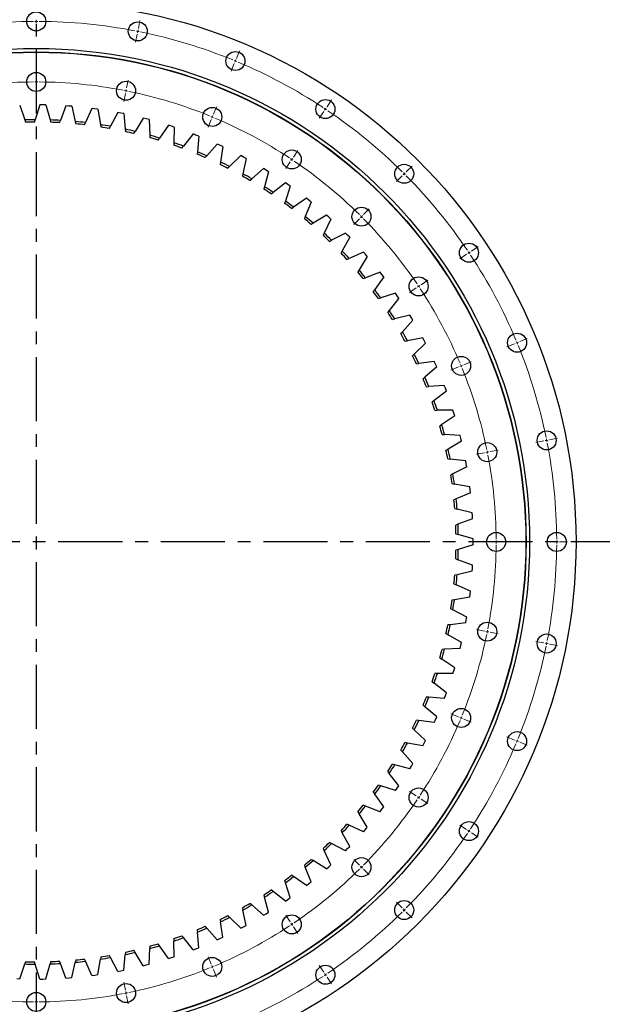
# Model space of a CAD drawing. Header units: millimetres. Extents: x -175 to 9204, y 25721 to 33312.
# Tile 5 of 12: x 1896 to 2906, y 30751 to 32458. Entities that reach past the tile are written whole.
import ezdxf

# ---------------------------------------------------------------- set-up
doc = ezdxf.new("R2010")
doc.units = ezdxf.units.MM
doc.header["$LTSCALE"] = 50
doc.linetypes.add('CENTER', pattern=[10.16, 6.35, -1.27, 1.27, -1.27])

msp = doc.modelspace()

# ---------------------------------------------------------------- linework, layer by layer
at = {"linetype": 'CENTER', "ltscale": 0.35}
for p, q in [((1924.5, 32584.1), (1924.5, 30520.8)), ((2962.8, 31552.5), (886.2, 31552.5))]:
    msp.add_line(p, q, dxfattribs=at)
at = {"color": 0, "linetype": 'Continuous', "lineweight": 18}
for p, q in [((1924.5, 32455), (1924.5, 32457.5)), ((1924.5, 32455), (1924.5, 32452.5)), ((2101.5, 32442.6), (2104.2, 32456.3)), ((1924.5, 32450), (1924.5, 32436)), ((2100.5, 32437.7), (2100.1, 32435.2)), ((2100.5, 32437.7), (2101, 32440.1)), ((2099.6, 32432.8), (2096.8, 32419)), ((2271.8, 32390.9), (2277.1, 32403.9)), ((2269.8, 32386.3), (2268.9, 32384)), ((2269.8, 32386.3), (2270.8, 32388.6)), ((1924.5, 32355), (1924.5, 32369)), ((2267.9, 32381.7), (2262.6, 32368.7)), ((1924.5, 32350), (1924.5, 32352.5)), ((1924.5, 32350), (1924.5, 32347.5)), ((2081, 32339.6), (2083.8, 32353.3)), ((1924.5, 32345), (1924.5, 32331)), ((2080.1, 32334.7), (2079.6, 32332.2)), ((2080.1, 32334.7), (2080.5, 32337.1)), ((2079.1, 32329.8), (2076.4, 32316)), ((2428.7, 32307.1), (2436.4, 32318.7)), ((2231.6, 32293.9), (2236.9, 32306.8)), ((2423.1, 32298.7), (2415.3, 32287.1)), ((2425.9, 32302.9), (2424.5, 32300.8)), ((2425.9, 32302.9), (2427.3, 32305)), ((2227.7, 32284.7), (2222.4, 32271.7)), ((2229.7, 32289.3), (2228.7, 32287)), ((2229.7, 32289.3), (2230.6, 32291.6)), ((2370.3, 32219.8), (2378.1, 32231.4)), ((2367.5, 32215.6), (2366.2, 32213.5)), ((2367.5, 32215.6), (2368.9, 32217.7)), ((2364.8, 32211.4), (2357, 32199.8)), ((2566.2, 32194.2), (2576.1, 32204.1)), ((2559.1, 32187.1), (2549.2, 32177.2)), ((2562.6, 32190.7), (2560.9, 32188.9)), ((2562.6, 32190.7), (2564.4, 32192.4)), ((2491.9, 32119.9), (2501.8, 32129.8)), ((2484.9, 32112.9), (2475, 32103)), ((2488.4, 32116.4), (2486.6, 32114.6)), ((2488.4, 32116.4), (2490.2, 32118.2)), ((2679, 32056.7), (2690.7, 32064.5)), ((2670.7, 32051.1), (2659.1, 32043.3)), ((2674.9, 32053.9), (2672.8, 32052.5)), ((2674.9, 32053.9), (2677, 32055.3)), ((2583.4, 31992.8), (2571.8, 31985)), ((2587.6, 31995.6), (2585.5, 31994.2)), ((2587.6, 31995.6), (2589.6, 31997)), ((2591.7, 31998.3), (2603.4, 32006.1)), ((2762.9, 31899.8), (2775.8, 31905.1)), ((2753.7, 31896), (2740.7, 31890.6)), ((2758.3, 31897.9), (2756, 31896.9)), ((2758.3, 31897.9), (2760.6, 31898.8)), ((2656.6, 31855.8), (2643.7, 31850.4)), ((2661.3, 31857.7), (2659, 31856.7)), ((2661.3, 31857.7), (2663.6, 31858.6)), ((2665.9, 31859.6), (2678.8, 31865)), ((2804.7, 31727.6), (2791, 31724.9)), ((2809.6, 31728.6), (2807.2, 31728.1)), ((2809.6, 31728.6), (2812.1, 31729.1)), ((2814.5, 31729.5), (2828.3, 31732.3)), ((2701.7, 31707.1), (2688, 31704.4)), ((2706.6, 31708.1), (2704.2, 31707.6)), ((2706.6, 31708.1), (2709.1, 31708.6)), ((2711.6, 31709.1), (2725.3, 31711.8)), ((2717, 31552.5), (2703, 31552.5)), ((2722, 31552.5), (2719.5, 31552.5)), ((2722, 31552.5), (2724.5, 31552.5)), ((2727, 31552.5), (2741, 31552.5)), ((2822, 31552.5), (2808, 31552.5)), ((2827, 31552.5), (2824.5, 31552.5)), ((2827, 31552.5), (2829.5, 31552.5)), ((2832, 31552.5), (2846, 31552.5)), ((2701.7, 31397.9), (2688, 31400.6)), ((2706.6, 31396.9), (2704.2, 31397.4)), ((2706.6, 31396.9), (2709.1, 31396.4)), ((2711.6, 31395.9), (2725.3, 31393.2)), ((2804.7, 31377.4), (2791, 31380.1)), ((2809.6, 31376.4), (2807.2, 31376.9)), ((2809.6, 31376.4), (2812.1, 31375.9)), ((2814.5, 31375.5), (2828.3, 31372.7)), ((2656.6, 31249.2), (2643.7, 31254.6)), ((2661.3, 31247.3), (2659, 31248.3)), ((2661.3, 31247.3), (2663.6, 31246.3)), ((2665.9, 31245.4), (2678.8, 31240)), ((2753.7, 31209), (2740.7, 31214.4)), ((2758.3, 31207.1), (2756, 31208.1)), ((2758.3, 31207.1), (2760.6, 31206.2)), ((2762.9, 31205.2), (2775.8, 31199.9)), ((2583.4, 31112.2), (2571.8, 31120)), ((2587.6, 31109.4), (2585.5, 31110.8)), ((2587.6, 31109.4), (2589.6, 31108)), ((2591.7, 31106.7), (2603.4, 31098.9)), ((2670.7, 31053.9), (2659.1, 31061.6)), ((2674.9, 31051.1), (2672.8, 31052.5)), ((2674.9, 31051.1), (2677, 31049.7)), ((2679, 31048.3), (2690.7, 31040.5)), ((2484.9, 30992.1), (2475, 31002)), ((2488.4, 30988.6), (2486.6, 30990.3)), ((2488.4, 30988.6), (2490.2, 30986.8)), ((2491.9, 30985), (2501.8, 30975.1)), ((2559.1, 30917.9), (2549.2, 30927.8)), ((2562.6, 30914.3), (2560.9, 30916.1)), ((2364.8, 30893.6), (2357, 30905.2)), ((2562.6, 30914.3), (2564.4, 30912.6)), ((2566.2, 30910.8), (2576.1, 30900.9)), ((2367.5, 30889.4), (2366.2, 30891.5)), ((2367.5, 30889.4), (2368.9, 30887.3)), ((2370.3, 30885.2), (2378.1, 30873.6)), ((2227.7, 30820.3), (2222.4, 30833.3)), ((2229.7, 30815.7), (2228.7, 30818)), ((2229.7, 30815.7), (2230.6, 30813.4)), ((2423.1, 30806.3), (2415.3, 30817.9)), ((2231.6, 30811.1), (2236.9, 30798.1)), ((2425.9, 30802.1), (2424.5, 30804.2)), ((2425.9, 30802.1), (2427.3, 30800)), ((2428.7, 30797.9), (2436.4, 30786.3)), ((2079.1, 30775.2), (2076.4, 30789)), ((1924.5, 30760), (1924.5, 30774)), ((2080.1, 30770.3), (2079.6, 30772.8)), ((2080.1, 30770.3), (2080.5, 30767.9)), ((2081, 30765.4), (2083.8, 30751.7)), ((1924.5, 30755), (1924.5, 30757.5)), ((1924.5, 30755), (1924.5, 30752.5))]:
    msp.add_line(p, q, dxfattribs=at)
at = {"color": 7, "linetype": 'Continuous', "lineweight": 25}
for p, q in [((1895.7, 32309.8), (1904.6, 32284.2)), ((1930.6, 32310.3), (1922.4, 32284.5)), ((1935.8, 32310.2), (1930.6, 32310.3)), ((1941, 32310.1), (1935.8, 32310.2)), ((1941, 32310.1), (1948.4, 32284.1)), ((1975.9, 32308.6), (1966.2, 32283.3)), ((1981.1, 32308.2), (1975.9, 32308.6)), ((1986.3, 32307.8), (1981.1, 32308.2)), ((1986.3, 32307.8), (1992.1, 32281.4)), ((2021, 32304.1), (2009.8, 32279.5)), ((2026.2, 32303.5), (2021, 32304.1)), ((2031.4, 32302.7), (2026.2, 32303.5)), ((2031.4, 32302.7), (2035.6, 32276)), ((1904.6, 32284.2), (1906, 32280.3)), ((1921.1, 32280.5), (1922.4, 32284.5)), ((1948.4, 32284.1), (1949.6, 32280.1)), ((1964.7, 32279.4), (1966.2, 32283.3)), ((1992.1, 32281.4), (1993.1, 32277.3)), ((2065.8, 32297), (2053.1, 32273.1)), ((2070.9, 32296), (2065.8, 32297)), ((2076.1, 32295), (2070.9, 32296)), ((2076.1, 32295), (2078.7, 32268.1)), ((2110.1, 32287.2), (2096, 32264.1)), ((2115.1, 32286), (2110.1, 32287.2)), ((2120.2, 32284.6), (2115.1, 32286)), ((2120.2, 32284.6), (2121.2, 32257.6)), ((2008.1, 32275.7), (2009.8, 32279.5)), ((2035.6, 32276), (2036.3, 32271.9)), ((2051.2, 32269.4), (2053.1, 32273.1)), ((2078.7, 32268.1), (2079.1, 32263.9)), ((2093.8, 32260.5), (2096, 32264.1)), ((2153.7, 32274.8), (2138.3, 32252.6)), ((2158.7, 32273.2), (2153.7, 32274.8)), ((2163.6, 32271.6), (2158.7, 32273.2)), ((2163.6, 32271.6), (2163, 32244.5)), ((2121.2, 32257.6), (2121.4, 32253.4)), ((2135.9, 32249.1), (2138.3, 32252.6)), ((2196.5, 32259.8), (2179.7, 32238.5)), ((2201.3, 32257.9), (2196.5, 32259.8)), ((2206.2, 32256), (2201.3, 32257.9)), ((2206.2, 32256), (2204, 32229)), ((2163, 32244.5), (2162.9, 32240.3)), ((2177.1, 32235.2), (2179.7, 32238.5)), ((2238.3, 32242.3), (2220.3, 32222)), ((2243, 32240.1), (2238.3, 32242.3)), ((2247.8, 32237.9), (2243, 32240.1)), ((2247.8, 32237.9), (2243.9, 32211.1)), ((2204, 32229), (2203.6, 32224.8)), ((2217.5, 32218.9), (2220.3, 32222)), ((2279, 32222.3), (2259.8, 32203.2)), ((2283.6, 32219.8), (2279, 32222.3)), ((2288.2, 32217.3), (2282.8, 32190.8)), ((2288.2, 32217.3), (2283.6, 32219.8)), ((2243.9, 32211.1), (2243.3, 32206.9)), ((2256.9, 32200.2), (2259.8, 32203.2)), ((2318.4, 32199.9), (2298.1, 32181.9)), ((2322.9, 32197.2), (2318.4, 32199.9)), ((2327.3, 32194.4), (2322.9, 32197.2)), ((2282.8, 32190.8), (2281.9, 32186.7)), ((2295, 32179.2), (2298.1, 32181.9)), ((2327.3, 32194.4), (2320.3, 32168.3)), ((2320.3, 32168.3), (2319.2, 32164.2)), ((2356.4, 32175.2), (2335.1, 32158.5)), ((2360.7, 32172.2), (2356.4, 32175.2)), ((2364.9, 32169.2), (2356.4, 32143.5)), ((2364.9, 32169.2), (2360.7, 32172.2)), ((2331.8, 32155.9), (2335.1, 32158.5)), ((2392.9, 32148.2), (2370.6, 32132.8)), ((2397, 32145), (2392.9, 32148.2)), ((2401, 32141.7), (2397, 32145)), ((2356.4, 32143.5), (2355.1, 32139.5)), ((2367.2, 32130.4), (2370.6, 32132.8)), ((2401, 32141.7), (2391, 32116.6)), ((2391, 32116.6), (2389.4, 32112.7)), ((2427.7, 32119.1), (2404.5, 32105.1)), ((2435.4, 32112.2), (2423.9, 32087.7)), ((2431.6, 32115.7), (2427.7, 32119.1)), ((2435.4, 32112.2), (2431.6, 32115.7)), ((2400.9, 32102.9), (2404.5, 32105.1)), ((2423.9, 32087.7), (2422.1, 32083.9)), ((2460.6, 32088), (2436.7, 32075.4)), ((2468, 32080.6), (2455, 32056.9)), ((2464.3, 32084.3), (2460.6, 32088)), ((2468, 32080.6), (2464.3, 32084.3)), ((2433, 32073.4), (2436.7, 32075.4)), ((2455, 32056.9), (2453, 32053.2)), ((2463.2, 32042.1), (2467.1, 32043.8)), ((2491.7, 32055), (2467.1, 32043.8)), ((2498.6, 32047.1), (2484.2, 32024.2)), ((2495.2, 32051.1), (2491.7, 32055)), ((2498.6, 32047.1), (2495.2, 32051.1)), ((2484.2, 32024.2), (2482, 32020.7)), ((2491.6, 32009), (2495.5, 32010.5)), ((2520.7, 32020.2), (2495.5, 32010.5)), ((2527.1, 32011.9), (2511.4, 31989.9)), ((2524, 32016.1), (2520.7, 32020.2)), ((2527.1, 32011.9), (2524, 32016.1)), ((2511.4, 31989.9), (2509, 31986.5)), ((2517.8, 31974.3), (2521.9, 31975.5)), ((2547.7, 31983.7), (2521.9, 31975.5)), ((2553.5, 31975.1), (2536.5, 31954)), ((2550.6, 31979.4), (2547.7, 31983.7)), ((2553.5, 31975.1), (2550.6, 31979.4)), ((2536.5, 31954), (2533.9, 31950.8)), ((2572.3, 31945.7), (2546.1, 31939.1)), ((2575, 31941.2), (2572.3, 31945.7)), ((2577.7, 31936.7), (2575, 31941.2)), ((2542, 31938), (2546.1, 31939.1)), ((2577.7, 31936.7), (2559.4, 31916.7)), ((2559.4, 31916.7), (2556.6, 31913.6)), ((2594.7, 31906.2), (2568.1, 31901.2)), ((2597.1, 31901.6), (2594.7, 31906.2)), ((2564, 31900.4), (2568.1, 31901.2)), ((2599.5, 31896.9), (2580.1, 31878.1)), ((2599.5, 31896.9), (2597.1, 31901.6)), ((2580.1, 31878.1), (2577.1, 31875.2)), ((2583.6, 31861.5), (2587.8, 31862.1)), ((2614.6, 31865.5), (2587.8, 31862.1)), ((2618.9, 31855.9), (2598.4, 31838.3)), ((2616.8, 31860.7), (2614.6, 31865.5)), ((2618.9, 31855.9), (2616.8, 31860.7)), ((2598.4, 31838.3), (2595.2, 31835.5)), ((2600.9, 31821.6), (2605.1, 31821.8)), ((2632.1, 31823.7), (2605.1, 31821.8)), ((2634, 31818.8), (2632.1, 31823.7)), ((2635.8, 31813.9), (2614.3, 31797.5)), ((2635.8, 31813.9), (2634, 31818.8)), ((2614.3, 31797.5), (2610.9, 31794.9)), ((2615.8, 31780.6), (2620, 31780.7)), ((2647.1, 31780.9), (2620, 31780.7)), ((2650.1, 31770.9), (2627.7, 31755.8)), ((2648.6, 31775.9), (2647.1, 31780.9)), ((2650.1, 31770.9), (2648.6, 31775.9)), ((2627.7, 31755.8), (2624.2, 31753.4)), ((2628.2, 31738.9), (2632.4, 31738.7)), ((2659.4, 31737.2), (2632.4, 31738.7)), ((2660.7, 31732.2), (2659.4, 31737.2)), ((2661.9, 31727.1), (2638.6, 31713.4)), ((2661.9, 31727.1), (2660.7, 31732.2)), ((2638.6, 31713.4), (2635, 31711.2)), ((2638.1, 31696.5), (2642.3, 31696)), ((2669.2, 31692.9), (2642.3, 31696)), ((2670.1, 31687.8), (2669.2, 31692.9)), ((2671, 31682.7), (2670.1, 31687.8)), ((2646.9, 31670.4), (2643.2, 31668.5)), ((2671, 31682.7), (2646.9, 31670.4)), ((2645.4, 31653.5), (2649.6, 31652.8)), ((2676.2, 31648.2), (2649.6, 31652.8)), ((2677.5, 31637.8), (2652.7, 31627)), ((2676.9, 31643), (2676.2, 31648.2)), ((2677.5, 31637.8), (2676.9, 31643)), ((2652.7, 31627), (2648.8, 31625.3)), ((2650.2, 31610.2), (2654.3, 31609.3)), ((2680.6, 31603), (2654.3, 31609.3)), ((2680.9, 31597.8), (2680.6, 31603)), ((2681.2, 31592.6), (2680.9, 31597.8)), ((2655.8, 31583.3), (2651.9, 31581.8)), ((2681.2, 31592.6), (2655.8, 31583.3)), ((2652.3, 31566.7), (2656.4, 31565.5)), ((2682.3, 31557.7), (2656.4, 31565.5)), ((2682.3, 31547.3), (2656.4, 31539.5)), ((2682.3, 31552.5), (2682.3, 31557.7)), ((2682.3, 31547.3), (2682.3, 31552.5)), ((2656.4, 31539.5), (2652.3, 31538.3)), ((2651.9, 31523.2), (2655.8, 31521.7)), ((2681.2, 31512.4), (2655.8, 31521.7)), ((2680.9, 31507.2), (2681.2, 31512.4)), ((2654.3, 31495.7), (2650.2, 31494.8)), ((2680.6, 31502), (2654.3, 31495.7)), ((2680.6, 31502), (2680.9, 31507.2)), ((2648.8, 31479.7), (2652.7, 31478)), ((2677.5, 31467.2), (2652.7, 31478)), ((2676.2, 31456.8), (2676.9, 31462)), ((2676.9, 31462), (2677.5, 31467.2)), ((2649.6, 31452.2), (2645.4, 31451.5)), ((2676.2, 31456.8), (2649.6, 31452.2)), ((2643.2, 31436.5), (2646.9, 31434.6)), ((2671, 31422.3), (2646.9, 31434.6)), ((2669.2, 31412), (2642.3, 31409)), ((2669.2, 31412), (2670.1, 31417.2)), ((2670.1, 31417.2), (2671, 31422.3)), ((2635, 31393.8), (2638.6, 31391.6)), ((2642.3, 31409), (2638.1, 31408.5)), ((2661.9, 31377.9), (2638.6, 31391.6)), ((2660.7, 31372.8), (2661.9, 31377.9)), ((2632.4, 31366.3), (2628.2, 31366.1)), ((2659.4, 31367.8), (2632.4, 31366.3)), ((2659.4, 31367.8), (2660.7, 31372.8)), ((2624.2, 31351.5), (2627.7, 31349.2)), ((2650.1, 31334.1), (2627.7, 31349.2)), ((2647.1, 31324.1), (2648.6, 31329.1)), ((2648.6, 31329.1), (2650.1, 31334.1)), ((2610.9, 31310.1), (2614.3, 31307.5)), ((2620, 31324.3), (2615.8, 31324.4)), ((2647.1, 31324.1), (2620, 31324.3)), ((2635.8, 31291.1), (2614.3, 31307.5)), ((2634, 31286.2), (2635.8, 31291.1)), ((2605.1, 31283.1), (2600.9, 31283.4)), ((2632.1, 31281.3), (2605.1, 31283.1)), ((2632.1, 31281.3), (2634, 31286.2)), ((2595.2, 31269.4), (2598.4, 31266.7)), ((2618.9, 31249), (2598.4, 31266.7)), ((2587.8, 31242.9), (2583.6, 31243.5)), ((2614.6, 31239.5), (2587.8, 31242.9)), ((2614.6, 31239.5), (2616.8, 31244.3)), ((2616.8, 31244.3), (2618.9, 31249)), ((2577.1, 31229.8), (2580.1, 31226.9)), ((2599.5, 31208.1), (2580.1, 31226.9)), ((2597.1, 31203.4), (2599.5, 31208.1)), ((2556.6, 31191.4), (2559.4, 31188.3)), ((2577.7, 31168.3), (2559.4, 31188.3)), ((2568.1, 31203.8), (2564, 31204.6)), ((2594.7, 31198.8), (2568.1, 31203.8)), ((2594.7, 31198.8), (2597.1, 31203.4)), ((2533.9, 31154.2), (2536.5, 31151)), ((2546.1, 31165.9), (2542, 31167)), ((2572.3, 31159.3), (2546.1, 31165.9)), ((2572.3, 31159.3), (2575, 31163.8)), ((2575, 31163.8), (2577.7, 31168.3)), ((2553.5, 31129.9), (2536.5, 31151)), ((2521.9, 31129.5), (2517.8, 31130.7)), ((2547.7, 31121.3), (2521.9, 31129.5)), ((2547.7, 31121.3), (2550.6, 31125.6)), ((2550.6, 31125.6), (2553.5, 31129.9)), ((2509, 31118.5), (2511.4, 31115.1)), ((2527.1, 31093.1), (2511.4, 31115.1)), ((2495.5, 31094.5), (2491.6, 31096)), ((2520.7, 31084.8), (2495.5, 31094.5)), ((2520.7, 31084.8), (2524, 31088.9)), ((2524, 31088.9), (2527.1, 31093.1)), ((2482, 31084.3), (2484.2, 31080.8)), ((2498.6, 31057.8), (2484.2, 31080.8)), ((2453, 31051.8), (2455, 31048.1)), ((2467.1, 31061.2), (2463.2, 31062.9)), ((2491.7, 31050), (2467.1, 31061.2)), ((2491.7, 31050), (2495.2, 31053.9)), ((2495.2, 31053.9), (2498.6, 31057.8)), ((2468, 31024.4), (2455, 31048.1)), ((2422.1, 31021.1), (2423.9, 31017.3)), ((2436.7, 31029.6), (2433, 31031.6)), ((2460.6, 31016.9), (2436.7, 31029.6)), ((2460.6, 31016.9), (2464.3, 31020.7)), ((2464.3, 31020.7), (2468, 31024.4)), ((2404.5, 30999.9), (2400.9, 31002.1)), ((2435.4, 30992.8), (2423.9, 31017.3)), ((2389.4, 30992.3), (2391, 30988.4)), ((2401, 30963.3), (2391, 30988.4)), ((2427.7, 30985.8), (2404.5, 30999.9)), ((2427.7, 30985.8), (2431.6, 30989.3)), ((2431.6, 30989.3), (2435.4, 30992.8)), ((2370.6, 30972.2), (2367.2, 30974.6)), ((2392.9, 30956.8), (2370.6, 30972.2)), ((2335.1, 30946.5), (2331.8, 30949.1)), ((2355.1, 30965.5), (2356.4, 30961.5)), ((2364.9, 30935.8), (2356.4, 30961.5)), ((2392.9, 30956.8), (2397, 30960)), ((2397, 30960), (2401, 30963.3)), ((2319.2, 30940.8), (2320.3, 30936.7)), ((2327.3, 30910.6), (2320.3, 30936.7)), ((2356.4, 30929.8), (2335.1, 30946.5)), ((2356.4, 30929.8), (2360.7, 30932.8)), ((2360.7, 30932.8), (2364.9, 30935.8)), ((2281.9, 30918.3), (2282.8, 30914.2)), ((2298.1, 30923.1), (2295, 30925.8)), ((2318.4, 30905.1), (2298.1, 30923.1)), ((2243.3, 30898), (2243.9, 30893.9)), ((2259.8, 30901.8), (2256.9, 30904.8)), ((2279, 30882.7), (2259.8, 30901.8)), ((2288.2, 30887.7), (2282.8, 30914.2)), ((2318.4, 30905.1), (2322.9, 30907.8)), ((2322.9, 30907.8), (2327.3, 30910.6)), ((2220.3, 30882.9), (2217.5, 30886.1)), ((2238.3, 30862.7), (2220.3, 30882.9)), ((2247.8, 30867.1), (2243.9, 30893.9)), ((2279, 30882.7), (2283.6, 30885.2)), ((2283.6, 30885.2), (2288.2, 30887.7)), ((2162.9, 30864.7), (2163, 30860.5)), ((2179.7, 30866.4), (2177.1, 30869.8)), ((2196.5, 30845.2), (2179.7, 30866.4)), ((2203.6, 30880.1), (2204, 30876)), ((2206.2, 30849), (2204, 30876)), ((2238.3, 30862.7), (2243, 30864.9)), ((2243, 30864.9), (2247.8, 30867.1)), ((2120.2, 30820.4), (2121.2, 30847.4)), ((2121.4, 30851.6), (2121.2, 30847.4)), ((2138.3, 30852.4), (2135.9, 30855.9)), ((2153.7, 30830.2), (2138.3, 30852.4)), ((2163.6, 30833.4), (2163, 30860.5)), ((2196.5, 30845.2), (2201.3, 30847)), ((2201.3, 30847), (2206.2, 30849)), ((2036.3, 30833.1), (2035.6, 30829)), ((2053.1, 30831.9), (2051.2, 30835.6)), ((2065.8, 30808), (2053.1, 30831.9)), ((2076.1, 30810), (2078.7, 30836.9)), ((2079.1, 30841.1), (2078.7, 30836.9)), ((2096, 30840.9), (2093.8, 30844.5)), ((2110.1, 30817.8), (2096, 30840.9)), ((2153.7, 30830.2), (2158.7, 30831.8)), ((2158.7, 30831.8), (2163.6, 30833.4)), ((1895.7, 30795.2), (1904.6, 30820.8)), ((1906, 30824.7), (1904.6, 30820.8)), ((1922.4, 30820.5), (1921.1, 30824.5)), ((1930.6, 30794.7), (1922.4, 30820.5)), ((1941, 30794.9), (1948.4, 30820.9)), ((1949.6, 30824.9), (1948.4, 30820.9)), ((1966.2, 30821.7), (1964.7, 30825.6)), ((1975.9, 30796.4), (1966.2, 30821.7)), ((1986.3, 30797.2), (1992.1, 30823.6)), ((1993.1, 30827.7), (1992.1, 30823.6)), ((2009.8, 30825.5), (2008.1, 30829.3)), ((2021, 30800.9), (2009.8, 30825.5)), ((2031.4, 30802.3), (2035.6, 30829)), ((2110.1, 30817.8), (2115.1, 30819)), ((2115.1, 30819), (2120.2, 30820.4)), ((1890.5, 30795.4), (1895.7, 30795.2)), ((1975.9, 30796.4), (1981.1, 30796.8)), ((1981.1, 30796.8), (1986.3, 30797.2)), ((2021, 30800.9), (2026.2, 30801.5)), ((2026.2, 30801.5), (2031.4, 30802.3)), ((2065.8, 30808), (2070.9, 30808.9)), ((2070.9, 30808.9), (2076.1, 30810)), ((1930.6, 30794.7), (1935.8, 30794.7)), ((1935.8, 30794.7), (1941, 30794.9))]:
    msp.add_line(p, q, dxfattribs=at)
for centre, radius in [((1924.5, 31552.5), 936), ((1924.5, 32455), 16.5), ((2100.5, 32437.7), 16.5), ((1924.5, 31552.5), 855.5), ((1924.5, 31552.5), 849.5), ((1924.5, 31552.5), 849), ((2269.8, 32386.3), 16.5), ((1924.5, 32350), 16.5), ((2080.1, 32334.7), 16.5), ((2425.9, 32302.9), 16.5), ((2229.7, 32289.3), 16.5), ((2367.5, 32215.6), 16.5), ((2562.6, 32190.7), 16.5), ((2488.4, 32116.4), 16.5), ((2674.9, 32053.9), 16.5), ((2587.6, 31995.6), 16.5), ((2758.3, 31897.9), 16.5), ((2661.3, 31857.7), 16.5), ((2809.6, 31728.6), 16.5), ((2706.6, 31708.1), 16.5), ((2722, 31552.5), 16.5), ((2827, 31552.5), 16.5), ((2706.6, 31396.9), 16.5), ((2809.6, 31376.4), 16.5), ((2661.3, 31247.3), 16.5), ((2758.3, 31207.1), 16.5), ((2587.6, 31109.4), 16.5), ((2674.9, 31051.1), 16.5), ((2488.4, 30988.6), 16.5), ((2562.6, 30914.3), 16.5), ((2367.5, 30889.4), 16.5), ((2229.7, 30815.7), 16.5), ((2425.9, 30802.1), 16.5), ((2080.1, 30770.3), 16.5), ((1924.5, 30755), 16.5)]:
    msp.add_circle(centre, radius, dxfattribs=at)
at = {"color": 0, "linetype": 'Continuous', "lineweight": 18}
for radius, start, end in [(902.5, 90.3174, 100.9326), (902.5, 90, 90.1587), (902.5, 89.8413, 90), (902.5, 79.0674, 89.6826), (902.5, 78.75, 78.9087), (902.5, 78.5913, 78.75), (902.5, 67.8174, 78.4326), (902.5, 67.5, 67.6587), (902.5, 67.3413, 67.5), (902.5, 56.5674, 67.1826), (797.5, 90.3592, 100.8908), (797.5, 90, 90.1796), (797.5, 89.8204, 90), (797.5, 79.1092, 89.6408), (797.5, 78.75, 78.9296), (797.5, 78.5704, 78.75), (797.5, 67.8592, 78.3908), (902.5, 56.25, 56.4087), (902.5, 56.0913, 56.25), (902.5, 45.3174, 55.9326), (797.5, 67.5, 67.6796), (797.5, 67.3204, 67.5), (797.5, 56.6092, 67.1408), (797.5, 56.25, 56.4296), (797.5, 56.0704, 56.25), (797.5, 45.3592, 55.8908), (902.5, 45, 45.1587), (902.5, 44.8413, 45), (902.5, 34.0674, 44.6826), (797.5, 45, 45.1796), (797.5, 44.8204, 45), (797.5, 34.1092, 44.6408), (902.5, 33.75, 33.9087), (902.5, 33.5913, 33.75), (902.5, 22.8174, 33.4326), (797.5, 33.75, 33.9296), (797.5, 33.5704, 33.75), (797.5, 22.8592, 33.3908), (902.5, 22.5, 22.6587), (902.5, 22.3413, 22.5), (902.5, 11.5674, 22.1826), (797.5, 22.5, 22.6796), (797.5, 22.3204, 22.5), (797.5, 11.6092, 22.1408), (902.5, 11.25, 11.4087), (902.5, 11.0913, 11.25), (902.5, 0.3174, 10.9326), (797.5, 11.25, 11.4296), (797.5, 11.0704, 11.25), (797.5, 0.3592, 10.8908), (797.5, 349.1092, 359.6408), (797.5, 0, 0.1796), (797.5, 359.8204, 0), (902.5, 349.0674, 359.6826), (902.5, 0, 0.1587), (902.5, 359.8413, 0), (797.5, 348.5704, 348.75), (797.5, 348.75, 348.9296), (797.5, 337.8592, 348.3908), (902.5, 348.5913, 348.75), (902.5, 348.75, 348.9087), (902.5, 337.8174, 348.4326), (797.5, 326.6092, 337.1408), (797.5, 337.3204, 337.5), (797.5, 337.5, 337.6796), (902.5, 337.3413, 337.5), (902.5, 337.5, 337.6587), (902.5, 326.5674, 337.1826), (797.5, 315.3592, 325.8908), (797.5, 326.0704, 326.25), (797.5, 326.25, 326.4296), (902.5, 326.25, 326.4087), (902.5, 315.3174, 325.9326), (902.5, 326.0913, 326.25), (797.5, 304.1092, 314.6408), (797.5, 314.8204, 315), (797.5, 315, 315.1796), (902.5, 315, 315.1587), (902.5, 304.0674, 314.6826), (902.5, 314.8413, 315), (797.5, 292.8592, 303.3908), (797.5, 303.5704, 303.75), (797.5, 303.75, 303.9296), (797.5, 281.6092, 292.1408), (797.5, 292.3204, 292.5), (797.5, 292.5, 292.6796), (902.5, 292.8174, 303.4326), (902.5, 303.5913, 303.75), (902.5, 303.75, 303.9087), (797.5, 259.1092, 269.6408), (797.5, 270.3592, 280.8908), (797.5, 281.0704, 281.25), (797.5, 281.25, 281.4296), (797.5, 269.8204, 270), (797.5, 270, 270.1796)]:
    msp.add_arc((1924.5, 31552.5), radius, start, end, dxfattribs=at)
at = {"color": 7, "linetype": 'Continuous', "lineweight": 25}
for radius, start, end in [(732, 90.1618, 91.5525), (732, 86.7332, 88.1239), (732, 83.3046, 84.6954), (728, 90.2626, 91.4517), (728, 86.834, 88.0232), (728, 83.4054, 84.5946), (732, 79.8761, 81.2668), (728, 79.9768, 81.166), (732, 76.4475, 77.8382), (728, 76.5483, 77.7374), (732, 73.0189, 74.4097), (728, 73.1197, 74.3089), (728, 69.6911, 70.8803), (732, 69.5903, 70.9811), (728, 66.2626, 67.4517), (732, 66.1618, 67.5525), (728, 62.834, 64.0232), (732, 62.7332, 64.1239), (728, 59.4054, 60.5946), (732, 59.3046, 60.6954), (728, 55.9768, 57.166), (732, 55.8761, 57.2668), (728, 52.5483, 53.7374), (732, 52.4475, 53.8382), (728, 49.1197, 50.3089), (732, 49.0189, 50.4097), (728, 45.6911, 46.8803), (732, 45.5903, 46.9811), (728, 42.2626, 43.4517), (732, 42.1618, 43.5525), (728, 38.834, 40.0232), (732, 38.7332, 40.1239), (728, 35.4054, 36.5946), (732, 35.3046, 36.6954), (728, 31.9768, 33.166), (732, 31.8761, 33.2668), (728, 28.5483, 29.7374), (732, 28.4475, 29.8382), (728, 25.1197, 26.3089), (732, 25.0189, 26.4097), (732, 21.5903, 22.9811), (728, 21.6911, 22.8803), (728, 18.2626, 19.4517), (732, 18.1618, 19.5525), (728, 14.834, 16.0232), (732, 14.7332, 16.1239), (728, 11.4054, 12.5946), (732, 11.3046, 12.6954), (728, 7.9768, 9.166), (732, 7.8761, 9.2668), (728, 4.5483, 5.7374), (732, 4.4475, 5.8382), (728, 1.1197, 2.3089), (732, 1.0189, 2.4097), (728, 357.6911, 358.8803), (732, 357.5903, 358.9811), (732, 354.1618, 355.5525), (728, 354.2626, 355.4517), (728, 350.834, 352.0232), (732, 350.7332, 352.1239), (728, 347.4054, 348.5946), (732, 347.3046, 348.6954), (728, 343.9768, 345.166), (732, 343.8761, 345.2668), (728, 340.5483, 341.7374), (732, 340.4475, 341.8382), (728, 337.1197, 338.3089), (732, 337.0189, 338.4097), (728, 333.6911, 334.8803), (732, 333.5903, 334.9811), (728, 330.2626, 331.4517), (732, 330.1618, 331.5525), (728, 326.834, 328.0232), (732, 326.7332, 328.1239), (728, 323.4054, 324.5946), (732, 323.3046, 324.6954), (728, 319.9768, 321.166), (732, 319.8761, 321.2668), (728, 316.5483, 317.7374), (732, 316.4475, 317.8382), (728, 313.1197, 314.3089), (732, 313.0189, 314.4097), (728, 309.6911, 310.8803), (732, 309.5903, 310.9811), (728, 306.2626, 307.4517), (732, 306.1618, 307.5525), (728, 302.834, 304.0232), (732, 302.7332, 304.1239), (728, 299.4054, 300.5946), (732, 299.3046, 300.6954), (728, 295.9768, 297.166), (732, 295.8761, 297.2668), (728, 292.5483, 293.7374), (732, 292.4475, 293.8382), (728, 289.1197, 290.3089), (732, 289.0189, 290.4097), (732, 285.5903, 286.9811), (728, 285.6911, 286.8803), (732, 278.7332, 280.1239), (728, 278.834, 280.0232), (732, 282.1618, 283.5525), (728, 282.2626, 283.4517), (732, 268.4475, 269.8382), (728, 268.5483, 269.7374), (732, 271.8761, 273.2668), (728, 271.9768, 273.166), (732, 275.3046, 276.6954), (728, 275.4054, 276.5946)]:
    msp.add_arc((1924.5, 31552.5), radius, start, end, dxfattribs=at)

doc.saveas('drawing.dxf')
